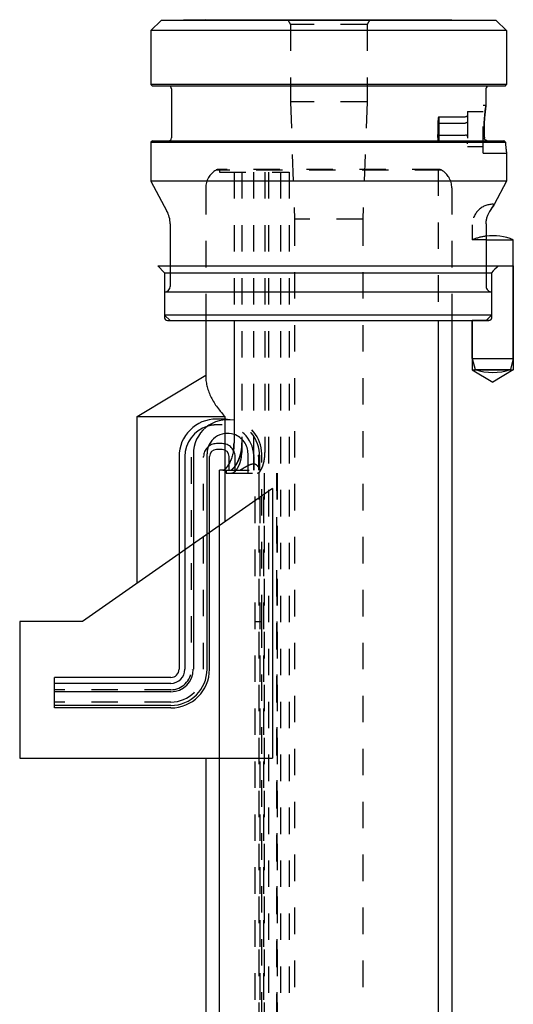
# Model space of a CAD drawing. Extents: x 47 to 83, y 73 to 217.
# Tile 2 of 2: x 47 to 83, y 145 to 217. Entities that reach past the tile are written whole.
import ezdxf

# ---------------------------------------------------------------- set-up
doc = ezdxf.new("R2010")
doc.units = 0
doc.header["$LTSCALE"] = 19.36
doc.linetypes.add('HIDDEN', pattern=[0.2, 0.1, -0.1])
doc.layers.get('0').update_dxf_attribs({"linetype": 'CONTINUOUS'})
for name, color, linetype in [('ASSI', 7, 'CONTINUOUS'), ('CURVE', 7, 'CONTINUOUS'), ('DEFAULT_2', 8, 'HIDDEN'), ('SUPERFICI', 7, 'CONTINUOUS')]:
    doc.layers.add(name, color=color, linetype=linetype)

msp = doc.modelspace()

# ---------------------------------------------------------------- linework, layer by layer
at = {"color": 6, "linetype": 'CONTINUOUS'}
for p, q in [((57.046, 199.3), (83.046, 199.3)), ((57.546, 198.8), (81.453, 198.8)), ((81.453, 198.8), (81.453, 195.5)), ((81.254, 195.3), (80.046, 195.3)), ((55.546, 188.295), (61.935, 188.295)), ((61.935, 188.295), (61.935, 180.574)), ((65.423, 183.016), (51.546, 173.3)), ((65.423, 183.016), (65.423, 163.3)), ((46.943, 163.3), (65.423, 163.3))]:
    msp.add_line(p, q, dxfattribs=at)
at = {"color": 7, "linetype": 'CONTINUOUS'}
for p, q in [((77.546, 195.3), (77.546, 83.599)), ((58.596, 185.35), (58.596, 169.8)), ((59.026, 185.35), (59.026, 169.8)), ((59.644, 185.55), (59.644, 169.8)), ((60.644, 169.8), (60.644, 185.55)), ((60.826, 169.8), (60.826, 185.35)), ((61.546, 83.599), (61.546, 184.35)), ((49.496, 166.97), (49.496, 169.2)), ((57.996, 169.2), (49.496, 169.2)), ((57.996, 168.77), (49.496, 168.77)), ((57.996, 168.152), (49.496, 168.152)), ((57.996, 167.152), (49.496, 167.152)), ((57.996, 166.97), (49.496, 166.97))]:
    msp.add_line(p, q, dxfattribs=at)
at = {"color": 6, "linetype": 'CONTINUOUS'}
for centre, radius, start, end in [((106.304, 173.941), 35.151, 133.82674, 134.99141), ((106.133, 174.115), 34.907, 133.82265, 134.99548)]:
    msp.add_arc(centre, radius, start, end, dxfattribs=at)
at = {"color": 7, "linetype": 'CONTINUOUS'}
for radius in [2.83, 2.647, 1.647, 1.03, 0.6]:
    msp.add_arc((57.996, 169.8), radius, 270, 360, dxfattribs=at)
at = {"color": 6, "linetype": 'CONTINUOUS'}
for points, knots in [([(81.453, 195.5), (81.453, 195.489), (81.451, 195.468), (81.444, 195.437), (81.432, 195.408), (81.415, 195.382), (81.395, 195.358), (81.371, 195.337), (81.344, 195.321), (81.315, 195.309), (81.285, 195.301), (81.265, 195.3), (81.254, 195.3)], [0, 0, 0, 0, 0.100388, 0.201221, 0.301479, 0.401542, 0.502461, 0.603209, 0.702743, 0.80199, 0.901485, 1, 1, 1, 1]), ([(60.546, 191.3), (60.546, 191.172), (60.562, 190.916), (60.629, 190.533), (60.742, 190.151), (60.898, 189.772), (61.097, 189.395), (61.338, 189.022), (61.618, 188.652), (61.826, 188.414), (61.935, 188.295)], [0, 0, 0, 0, 0.112747, 0.226861, 0.343629, 0.464188, 0.589481, 0.720238, 0.856974, 1, 1, 1, 1])]:
    msp.add_open_spline(points, degree=3, knots=knots, dxfattribs=at)
at = {"layer": 'ASSI', "color": 7, "linetype": 'CONTINUOUS'}
for p, q in [((57.29, 217.243), (56.546, 216.5)), ((60.546, 217.3), (57.29, 217.243)), ((81.803, 217.243), (57.29, 217.243)), ((60.546, 217.3), (78.546, 217.3)), ((78.546, 217.3), (81.803, 217.243)), ((81.803, 217.243), (82.546, 216.5)), ((56.546, 216.5), (56.546, 212.55)), ((82.546, 216.5), (56.546, 216.5)), ((82.546, 216.5), (82.546, 212.55)), ((56.646, 212.45), (56.546, 212.55)), ((82.546, 212.55), (56.546, 212.55)), ((82.446, 212.45), (56.646, 212.45)), ((82.446, 212.45), (82.546, 212.55)), ((58.046, 212.25), (58.046, 208.65)), ((81.046, 212.25), (81.046, 211.05)), ((56.646, 208.45), (56.546, 208.35)), ((56.546, 208.35), (56.546, 205.5)), ((56.546, 208.35), (82.463, 208.35)), ((56.646, 208.45), (82.355, 208.45)), ((82.546, 207.55), (82.546, 205.5)), ((56.546, 205.5), (57.712, 203.307)), ((82.546, 205.5), (56.546, 205.5)), ((82.546, 205.5), (81.641, 203.797)), ((57.946, 202.368), (57.946, 197.8)), ((81.059, 202.3), (81.059, 197.8)), ((81.059, 201.2), (83.046, 201.2)), ((83.046, 192.53), (83.046, 201.2)), ((57.546, 197.4), (57.546, 195.7)), ((57.546, 197.4), (81.453, 197.4)), ((81.453, 197.4), (81.453, 195.7)), ((57.946, 195.3), (57.546, 195.7)), ((81.453, 195.7), (57.546, 195.7)), ((57.946, 195.3), (81.059, 195.3)), ((62.618, 195.3), (62.618, 186.35)), ((80.046, 192.53), (80.046, 195.3)), ((80.046, 192.53), (80.261, 191.729)), ((80.046, 192.53), (83.046, 192.53)), ((83.046, 192.53), (82.832, 191.729)), ((80.261, 191.729), (82.832, 191.729)), ((61.746, 188.1), (61.346, 188.1)), ((61.746, 185.87), (61.346, 185.87)), ((62.266, 184.844), (62.266, 185.35)), ((61.801, 184.35), (61.546, 184.35))]:
    msp.add_line(p, q, dxfattribs=at)
at = {"layer": 'ASSI', "color": 8, "linetype": 'HIDDEN'}
for p, q in [((66.548, 217.3), (66.746, 216.956)), ((66.746, 216.956), (66.746, 211.3)), ((72.346, 216.956), (66.746, 216.956)), ((72.545, 217.3), (72.346, 216.956)), ((72.346, 216.956), (72.346, 211.3)), ((66.746, 211.3), (67.046, 202.709)), ((72.346, 211.3), (66.746, 211.3)), ((72.346, 211.3), (72.046, 202.709)), ((80.846, 207.55), (80.846, 211.05)), ((80.846, 211.05), (81.046, 211.05)), ((79.696, 210.575), (79.696, 208.025)), ((79.696, 210.575), (80.846, 210.575)), ((77.516, 209.7), (77.516, 208.9)), ((77.596, 210.189), (77.596, 208.41)), ((77.596, 210.189), (79.542, 210.189)), ((77.596, 209.744), (79.542, 209.744)), ((77.596, 208.855), (79.542, 208.855)), ((77.596, 208.41), (79.542, 208.41)), ((82.374, 208.432), (82.355, 208.45)), ((82.392, 208.416), (82.374, 208.432)), ((82.41, 208.399), (82.392, 208.416)), ((82.428, 208.382), (82.41, 208.399)), ((82.446, 208.366), (82.428, 208.382)), ((82.463, 208.35), (82.446, 208.366)), ((82.463, 208.35), (82.464, 208.332)), ((79.696, 208.025), (80.846, 208.025)), ((80.846, 207.55), (82.546, 207.55)), ((82.546, 207.553), (82.546, 207.55)), ((77.79, 206.3), (61.303, 206.3)), ((77.596, 206.35), (61.496, 206.35)), ((61.546, 206.15), (66.658, 206.15)), ((62.618, 206.15), (62.618, 195.3)), ((63.183, 206.15), (63.183, 185.65)), ((63.202, 206.15), (63.202, 186.35)), ((64.88, 206.15), (64.88, 185.65)), ((60.546, 204.997), (60.546, 195.3)), ((78.546, 204.997), (78.546, 195.3)), ((81.641, 203.797), (81.635, 203.788)), ((81.337, 203.319), (81.33, 203.307)), ((72.046, 202.709), (67.046, 202.709)), ((81.06, 202.357), (81.059, 202.345)), ((81.059, 202.345), (81.059, 202.334)), ((81.059, 202.334), (81.059, 202.322)), ((81.059, 202.322), (81.059, 202.311)), ((81.06, 202.368), (81.06, 202.357)), ((80.046, 202.3), (80.046, 201.2)), ((81.059, 202.311), (81.059, 202.3)), ((81.059, 201.2), (80.046, 201.2)), ((61.746, 187.67), (61.346, 187.67)), ((61.746, 186.3), (61.346, 186.3)), ((62.696, 184.35), (62.696, 185.35)), ((63.644, 184.15), (63.644, 185.55)), ((64.055, 185.35), (64.055, 184.35)), ((64.066, 185.35), (64.066, 184.35)), ((64.407, 185.35), (64.407, 184.35)), ((64.455, 185.35), (64.455, 184.35)), ((64.496, 184.35), (64.496, 185.35)), ((64.644, 173.3), (64.644, 185.55)), ((61.801, 184.35), (64.496, 184.35)), ((62.266, 184.35), (62.266, 184.844)), ((62.046, 184.15), (65.763, 184.15)), ((65.752, 184.15), (65.752, 173.3))]:
    msp.add_line(p, q, dxfattribs=at)
at = {"layer": 'ASSI', "color": 6, "linetype": 'CONTINUOUS'}
for p, q in [((83.046, 199.3), (83.046, 191.701)), ((80.046, 195.3), (80.046, 191.701)), ((80.046, 191.701), (83.046, 191.701)), ((80.046, 191.701), (81.546, 190.8)), ((83.046, 191.701), (81.546, 190.8)), ((55.546, 188.295), (60.546, 191.3)), ((55.546, 176.1), (55.546, 188.295))]:
    msp.add_line(p, q, dxfattribs=at)
at = {"layer": 'ASSI', "color": 7, "linetype": 'CONTINUOUS'}
for centre, radius, start, end in [((57.846, 212.25), 0.2, 0, 90), ((81.246, 212.25), 0.2, 90, 180), ((92.322, 209.3), 11.409, 180.00356, 183.2695), ((57.846, 208.65), 0.2, 270, 360), ((115.356, 243.875), 48.415, 227.02947, 227.20337), ((95.819, 209.337), 13.392, 184.22677, 187.66848), ((94.58, 195.244), 15.51, 146.5346, 148.67733), ((55.946, 202.368), 2, 0, 28), ((93.06, 202.3), 12, 179.67377, 180), ((81.546, 197.6), 3.9, 67.38014, 97.17544), ((57.546, 197.8), 0.4, 270, 360), ((104.761, 172.386), 32.966, 134.99396, 135.96897), ((81.546, 195.21), 3.71, 249.72513, 290.27487), ((61.346, 185.35), 2.75, 90, 180), ((62.144, 185.55), 2.5, 79.06275, 180), ((61.746, 185.35), 2.75, 78.65346, 90), ((61.346, 185.35), 2.32, 106.98914, 180), ((62.144, 185.55), 1.5, 71.56529, 180), ((61.346, 185.35), 0.52, 90, 180), ((61.746, 185.35), 0.52, 0, 90)]:
    msp.add_arc(centre, radius, start, end, dxfattribs=at)
at = {"layer": 'ASSI', "color": 8, "linetype": 'HIDDEN'}
for centre, radius, start, end in [((92.484, 209.294), 11.571, 171.27183, 179.97055), ((78.569, 207.904), 2.081, 117.86457, 120.3876), ((78.484, 208.054), 1.909, 119.41422, 120.45396), ((79.314, 208.566), 2.363, 136.62071, 138.41572), ((78.608, 207.832), 2.164, 117.88038, 119.39008), ((78.569, 210.695), 2.081, 239.6124, 242.13543), ((78.484, 210.545), 1.909, 239.54604, 240.58578), ((78.608, 210.768), 2.164, 240.60992, 242.11962), ((92.303, 209.3), 11.391, 180.00086, 183.27219), ((79.314, 210.034), 2.363, 221.58428, 223.37929), ((81.127, 208.661), 0.196, 183.26814, 184.45936), ((81.146, 208.653), 0.204, 268.96643, 269.9996), ((95.729, 209.327), 13.301, 184.28959, 187.66747), ((62.046, 204.997), 1.5, 119.72135, 180), ((61.496, 205.95), 0.4, 90, 118.95502), ((77.596, 205.95), 0.4, 61.04498, 90), ((77.046, 204.997), 1.5, 0, 60.27865), ((81.546, 202.3), 1.5, 86.38762, 180), ((94.724, 195.152), 15.681, 146.58503, 148.61422), ((81.546, 197.6), 3.9, 97.17544, 112.61986), ((104.958, 172.193), 33.243, 134.99801, 135.96493), ((61.746, 185.35), 2.75, 0, 78.65346), ((62.144, 185.55), 2.5, 0, 79.06275), ((61.346, 185.35), 2.32, 90, 106.98914), ((61.746, 185.35), 2.32, 2.10126, 90), ((62.144, 185.55), 1.5, 0, 71.56529), ((61.346, 185.35), 0.95, 90, 180), ((61.746, 185.35), 0.95, 0, 90), ((59.158, 186.349), 3.46, 351.06395, 357.34971), ((59.153, 186.35), 3.465, 357.34817, 359.99969), ((60.025, 186.35), 3.177, 353.64417, 359.99702)]:
    msp.add_arc(centre, radius, start, end, dxfattribs=at)
at = {"layer": 'ASSI', "color": 7, "linetype": 'CONTINUOUS'}
for points, knots in [([(80.913, 209.3), (80.913, 209.523), (80.925, 209.936), (80.974, 210.52), (81.021, 210.879), (81.046, 211.05)], [0, 0, 0, 0, 0.381745, 0.705738, 1, 1, 1, 1]), ([(81.146, 208.45), (81.118, 208.45), (81.063, 208.461), (80.994, 208.507), (80.946, 208.572), (80.933, 208.624), (80.931, 208.65)], [0, 0, 0, 0, 0.26027, 0.512533, 0.757369, 1, 1, 1, 1]), ([(81.06, 202.368), (81.06, 202.455), (81.074, 202.628), (81.131, 202.876), (81.217, 203.103), (81.291, 203.242), (81.33, 203.307)], [0, 0, 0, 0, 0.264715, 0.522953, 0.769804, 1, 1, 1, 1]), ([(81.059, 197.8), (81.059, 197.748), (81.079, 197.643), (81.151, 197.532), (81.231, 197.465), (81.3, 197.428), (81.374, 197.405), (81.427, 197.4), (81.453, 197.4)], [0, 0, 0, 0, 0.251086, 0.499679, 0.624096, 0.748788, 0.874075, 1, 1, 1, 1]), ([(62.618, 186.35), (62.618, 186.215), (62.603, 185.95), (62.537, 185.571), (62.437, 185.228), (62.333, 184.973), (62.242, 184.795), (62.175, 184.682), (62.108, 184.584), (62.042, 184.502), (61.978, 184.437), (61.903, 184.378), (61.84, 184.35), (61.801, 184.35)], [0, 0, 0, 0, 0.178961, 0.350879, 0.510024, 0.652189, 0.715896, 0.774192, 0.826757, 0.873323, 0.913723, 0.947983, 1, 1, 1, 1])]:
    msp.add_open_spline(points, degree=3, knots=knots, dxfattribs=at)
at = {"layer": 'ASSI', "color": 8, "linetype": 'HIDDEN'}
for points, knots in [([(79.696, 210.367), (79.696, 210.345), (79.69, 210.301), (79.659, 210.243), (79.616, 210.207), (79.575, 210.191), (79.553, 210.189), (79.542, 210.189)], [0, 0, 0, 0, 0.250074, 0.499902, 0.749312, 0.874685, 1, 1, 1, 1]), ([(77.546, 210.134), (77.546, 210.099), (77.544, 209.954), (77.53, 209.809), (77.516, 209.7)], [0, 0, 0, 0, 0.238623, 1, 1, 1, 1]), ([(79.696, 209.833), (79.696, 209.828), (79.695, 209.816), (79.686, 209.8), (79.673, 209.785), (79.647, 209.766), (79.603, 209.749), (79.564, 209.744), (79.542, 209.744)], [0, 0, 0, 0, 0.084863, 0.175911, 0.277937, 0.394339, 0.673416, 1, 1, 1, 1]), ([(77.546, 208.465), (77.546, 208.5), (77.544, 208.645), (77.53, 208.79), (77.516, 208.9)], [0, 0, 0, 0, 0.238623, 1, 1, 1, 1]), ([(79.696, 208.766), (79.696, 208.772), (79.695, 208.783), (79.686, 208.799), (79.673, 208.814), (79.647, 208.833), (79.603, 208.85), (79.564, 208.855), (79.542, 208.855)], [0, 0, 0, 0, 0.084863, 0.175911, 0.277937, 0.394339, 0.673416, 1, 1, 1, 1]), ([(79.696, 208.233), (79.696, 208.254), (79.69, 208.298), (79.659, 208.356), (79.616, 208.392), (79.575, 208.408), (79.553, 208.41), (79.542, 208.41)], [0, 0, 0, 0, 0.250074, 0.499902, 0.749312, 0.874685, 1, 1, 1, 1]), ([(62.318, 184.35), (62.36, 184.35), (62.427, 184.377), (62.508, 184.436), (62.577, 184.502), (62.648, 184.583), (62.72, 184.681), (62.792, 184.794), (62.89, 184.97), (63.003, 185.224), (63.112, 185.567), (63.185, 185.948), (63.202, 186.214), (63.202, 186.35)], [0, 0, 0, 0, 0.054597, 0.089912, 0.131148, 0.178316, 0.231244, 0.289666, 0.353276, 0.494653, 0.652438, 0.822725, 1, 1, 1, 1]), ([(63.183, 185.998), (63.167, 185.859), (63.12, 185.593), (63.005, 185.225), (62.883, 184.955), (62.778, 184.77), (62.724, 184.688), (62.696, 184.65)], [0, 0, 0, 0, 0.290202, 0.558383, 0.796871, 0.903191, 1, 1, 1, 1]), ([(62.767, 184.349), (62.795, 184.382), (62.85, 184.455), (62.926, 184.578), (62.996, 184.72), (63.083, 184.941), (63.161, 185.252), (63.183, 185.514), (63.183, 185.65)], [0, 0, 0, 0, 0.092633, 0.196338, 0.310752, 0.435008, 0.707647, 1, 1, 1, 1]), ([(64.065, 185.435), (64.065, 185.439), (64.064, 185.449), (64.064, 185.46), (64.063, 185.469), (64.063, 185.474), (64.062, 185.479), (64.062, 185.483), (64.061, 185.485), (64.061, 185.486), (64.061, 185.487), (64.061, 185.488), (64.06, 185.488), (64.06, 185.488), (64.06, 185.488), (64.059, 185.487), (64.059, 185.484), (64.058, 185.481), (64.058, 185.476), (64.057, 185.471), (64.057, 185.465), (64.057, 185.456), (64.056, 185.444), (64.056, 185.43), (64.055, 185.409), (64.055, 185.382), (64.055, 185.36), (64.055, 185.35)], [0, 0, 0, 0, 0.075364, 0.145106, 0.176935, 0.205988, 0.231531, 0.252622, 0.261184, 0.268248, 0.273702, 0.2775, 0.279731, 0.281243, 0.28382, 0.288014, 0.30132, 0.320492, 0.344519, 0.372397, 0.403322, 0.436625, 0.508513, 0.585287, 0.665269, 0.830884, 1, 1, 1, 1]), ([(64.066, 185.35), (64.066, 185.357), (64.066, 185.385), (64.066, 185.414), (64.065, 185.435)], [0, 0, 0, 0, 0.256279, 1, 1, 1, 1]), ([(64.338, 184.15), (64.353, 184.15), (64.386, 184.157), (64.434, 184.184), (64.483, 184.227), (64.532, 184.285), (64.58, 184.356), (64.645, 184.471), (64.718, 184.64), (64.788, 184.867), (64.84, 185.116), (64.872, 185.38), (64.88, 185.559), (64.88, 185.65)], [0, 0, 0, 0, 0.027534, 0.059851, 0.098364, 0.143465, 0.194913, 0.252097, 0.380873, 0.524458, 0.677967, 0.837559, 1, 1, 1, 1]), ([(64.407, 185.35), (64.407, 185.362), (64.408, 185.381), (64.41, 185.406), (64.412, 185.425), (64.414, 185.439), (64.417, 185.45), (64.419, 185.458), (64.421, 185.465), (64.424, 185.47), (64.427, 185.474), (64.431, 185.476), (64.435, 185.474), (64.438, 185.47), (64.441, 185.464), (64.443, 185.458), (64.445, 185.45), (64.448, 185.439), (64.45, 185.425), (64.453, 185.406), (64.455, 185.381), (64.455, 185.362), (64.455, 185.35)], [0, 0, 0, 0, 0.145473, 0.217118, 0.287143, 0.354294, 0.386103, 0.416091, 0.44347, 0.467105, 0.485781, 0.499881, 0.514226, 0.533244, 0.557051, 0.584453, 0.614387, 0.64611, 0.713086, 0.782984, 0.854559, 1, 1, 1, 1]), ([(61.801, 184.35), (61.804, 184.35), (61.821, 184.35), (61.836, 184.354), (61.848, 184.357)], [0, 0, 0, 0, 0.238815, 1, 1, 1, 1]), ([(61.848, 184.357), (61.864, 184.362), (61.898, 184.378), (61.947, 184.411), (61.998, 184.456), (62.051, 184.513), (62.105, 184.581), (62.181, 184.69), (62.233, 184.78), (62.266, 184.844)], [0, 0, 0, 0, 0.07758, 0.167779, 0.271794, 0.390012, 0.522359, 0.668497, 1, 1, 1, 1]), ([(62.444, 184.15), (62.498, 184.15), (62.568, 184.178), (62.641, 184.228), (62.7, 184.276), (62.741, 184.319), (62.767, 184.349)], [0, 0, 0, 0, 0.417695, 0.546319, 0.685996, 1, 1, 1, 1]), ([(64.496, 184.35), (64.494, 184.374), (64.484, 184.424), (64.458, 184.5), (64.418, 184.576), (64.364, 184.649), (64.296, 184.717), (64.209, 184.772), (64.104, 184.804), (63.985, 184.804), (63.862, 184.776), (63.739, 184.728), (63.618, 184.67), (63.499, 184.605), (63.383, 184.539), (63.236, 184.454), (63.128, 184.39), (63.057, 184.35)], [0, 0, 0, 0, 0.040801, 0.085416, 0.133327, 0.184078, 0.237414, 0.293588, 0.353698, 0.419153, 0.489801, 0.563843, 0.639445, 0.715276, 0.790286, 0.863482, 1, 1, 1, 1])]:
    msp.add_open_spline(points, degree=3, knots=knots, dxfattribs=at)
at = {"layer": 'CURVE', "color": 8, "linetype": 'HIDDEN'}
for p, q in [((59.496, 185.3), (59.496, 169.8)), ((57.996, 168.3), (49.496, 168.3))]:
    msp.add_line(p, q, dxfattribs=at)
msp.add_arc((57.996, 169.8), 1.5, 270, 360, dxfattribs=at)
at = {"layer": 'DEFAULT_2', "color": 8, "linetype": 'HIDDEN'}
for p, q in [((77.546, 210.134), (77.546, 208.465)), ((61.546, 206.35), (61.546, 206.15)), ((64.046, 206.15), (64.046, 184.15)), ((65.129, 206.15), (65.129, 95.185)), ((66.012, 206.15), (66.012, 95.185)), ((66.658, 206.15), (66.658, 95.099)), ((77.546, 206.35), (77.546, 195.3)), ((67.046, 202.709), (67.046, 94.26)), ((72.046, 202.709), (72.046, 94.26)), ((60.396, 169.8), (60.396, 185.35)), ((62.046, 184.35), (62.046, 184.15)), ((64.156, 83.685), (64.156, 184.15)), ((64.425, 184.15), (64.425, 83.685)), ((64.543, 83.685), (64.543, 184.15)), ((64.793, 83.685), (64.793, 184.15)), ((64.817, 184.15), (64.817, 83.385)), ((65.761, 82.185), (65.761, 184.15)), ((65.763, 184.15), (65.763, 82.185)), ((64.156, 173.3), (64.644, 173.3)), ((64.635, 173.3), (64.635, 102.8)), ((65.752, 173.3), (65.752, 82.185)), ((57.996, 167.4), (49.496, 167.4))]:
    msp.add_line(p, q, dxfattribs=at)
msp.add_arc((57.996, 169.8), 2.4, 270, 360, dxfattribs=at)
at = {"layer": 'SUPERFICI', "color": 6, "linetype": 'CONTINUOUS'}
for p, q in [((57.046, 199.3), (57.546, 198.8)), ((57.546, 198.8), (57.546, 195.5)), ((57.746, 195.3), (81.254, 195.3)), ((60.546, 195.3), (60.546, 191.3)), ((78.546, 195.3), (78.546, 82.5)), ((46.943, 173.3), (46.943, 163.3)), ((51.546, 173.3), (46.943, 173.3)), ((60.546, 163.3), (60.546, 82.5))]:
    msp.add_line(p, q, dxfattribs=at)
msp.add_arc((57.746, 195.5), 0.2, 180, 270, dxfattribs=at)

doc.saveas('drawing.dxf')
